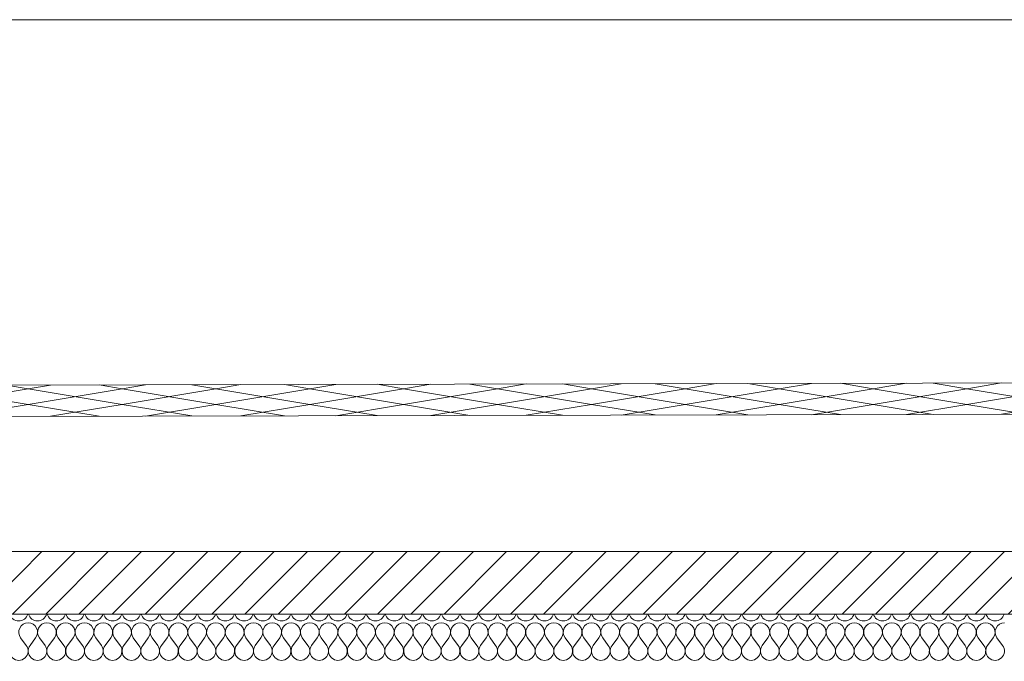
# Model space of a CAD drawing. Header units: millimetres. Extents: x 17009 to 157603, y -19950 to 21829.
# Tile 177 of 208: x 58773 to 61919, y 19779 to 21829. Entities that reach past the tile are written whole.
import ezdxf

# ---------------------------------------------------------------- set-up
doc = ezdxf.new("R2010")
doc.units = ezdxf.units.MM
doc.header["$MEASUREMENT"] = 0
doc.layers.add('01-STR_Dalles toitures.ARCHI', color=7, linetype='Continuous')
doc.layers.add('05-INF _ COTATIONS.ARCHI', color=7, linetype='Continuous')
doc.styles.add('STYLE_GENERE_1', font='arial.ttf')
doc.dimstyles.new('STYLE_GENERE__1', dxfattribs={"dimtxt": 150, "dimasz": 114, "dimexe": 0.18, "dimexo": 400, "dimgap": 0, "dimtad": 1, "dimlfac": 0.001, "dimzin": 0, "dimdsep": 46, "dimtxsty": 'STYLE_GENERE_1', "dimblk": 'ARROWHEAD_2', "dimblk1": 'ARROWHEAD_2', "dimblk2": 'ARROWHEAD_2', "dimcen": 0.09, "dimclrd": 8, "dimclre": 8, "dimclrt": 8, "dimazin": 0, "dimtfac": 1, "dimtdec": 4, "dimtmove": 0, "dimatfit": 3, "dimfxl": 0, "dimtolj": 1, "dimtzin": 0, "dimarcsym": 0})

# ---------------------------------------------------------------- blocks, each defined once
blk = doc.blocks.new('*X97')
at = {"layer": '01-STR_Dalles toitures.ARCHI', "color": 7, "linetype": 'Continuous', "lineweight": 5}
for p, q in [((58794, 19830), (58776, 19854)), ((58806, 19830), (58824, 19854)), ((58854, 19830), (58836, 19854)), ((58866, 19830), (58884, 19854)), ((58914, 19830), (58896, 19854)), ((58926, 19830), (58944, 19854)), ((58974, 19830), (58956, 19854)), ((58986, 19830), (59004, 19854)), ((59034, 19830), (59016, 19854)), ((59046, 19830), (59064, 19854)), ((59094, 19830), (59076, 19854)), ((59106, 19830), (59124, 19854)), ((59154, 19830), (59136, 19854)), ((59166, 19830), (59184, 19854)), ((59214, 19830), (59196, 19854)), ((59226, 19830), (59244, 19854)), ((59274, 19830), (59256, 19854)), ((59286, 19830), (59304, 19854)), ((59334, 19830), (59316, 19854)), ((59346, 19830), (59364, 19854)), ((59394, 19830), (59376, 19854)), ((59406, 19830), (59424, 19854)), ((59454, 19830), (59436, 19854)), ((59466, 19830), (59484, 19854)), ((59514, 19830), (59496, 19854)), ((59526, 19830), (59544, 19854)), ((59574, 19830), (59556, 19854)), ((59586, 19830), (59604, 19854)), ((59634, 19830), (59616, 19854)), ((59646, 19830), (59664, 19854)), ((59694, 19830), (59676, 19854)), ((59706, 19830), (59724, 19854)), ((59754, 19830), (59736, 19854)), ((59766, 19830), (59784, 19854)), ((59814, 19830), (59796, 19854)), ((59826, 19830), (59844, 19854)), ((59874, 19830), (59856, 19854)), ((59886, 19830), (59904, 19854)), ((59934, 19830), (59916, 19854)), ((59946, 19830), (59964, 19854)), ((59994, 19830), (59976, 19854)), ((60006, 19830), (60024, 19854)), ((60054, 19830), (60036, 19854)), ((60066, 19830), (60084, 19854)), ((60114, 19830), (60096, 19854)), ((60126, 19830), (60144, 19854)), ((60174, 19830), (60156, 19854)), ((60186, 19830), (60204, 19854)), ((60234, 19830), (60216, 19854)), ((60246, 19830), (60264, 19854)), ((60294, 19830), (60276, 19854)), ((60306, 19830), (60324, 19854)), ((60354, 19830), (60336, 19854)), ((60366, 19830), (60384, 19854)), ((60414, 19830), (60396, 19854)), ((60426, 19830), (60444, 19854)), ((60474, 19830), (60456, 19854)), ((60486, 19830), (60504, 19854)), ((60534, 19830), (60516, 19854)), ((60546, 19830), (60564, 19854)), ((60594, 19830), (60576, 19854)), ((60606, 19830), (60624, 19854)), ((60654, 19830), (60636, 19854)), ((60666, 19830), (60684, 19854)), ((60714, 19830), (60696, 19854)), ((60726, 19830), (60744, 19854)), ((60774, 19830), (60756, 19854)), ((60786, 19830), (60804, 19854)), ((60834, 19830), (60816, 19854)), ((60846, 19830), (60864, 19854)), ((60894, 19830), (60876, 19854)), ((60906, 19830), (60924, 19854)), ((60954, 19830), (60936, 19854)), ((60966, 19830), (60984, 19854)), ((61014, 19830), (60996, 19854)), ((61026, 19830), (61044, 19854)), ((61074, 19830), (61056, 19854)), ((61086, 19830), (61104, 19854)), ((61134, 19830), (61116, 19854)), ((61146, 19830), (61164, 19854)), ((61194, 19830), (61176, 19854)), ((61206, 19830), (61224, 19854)), ((61254, 19830), (61236, 19854)), ((61266, 19830), (61284, 19854)), ((61314, 19830), (61296, 19854)), ((61326, 19830), (61344, 19854)), ((61374, 19830), (61356, 19854)), ((61386, 19830), (61404, 19854)), ((61434, 19830), (61416, 19854)), ((61446, 19830), (61464, 19854)), ((61494, 19830), (61476, 19854)), ((61506, 19830), (61524, 19854)), ((61554, 19830), (61536, 19854)), ((61566, 19830), (61584, 19854)), ((61614, 19830), (61596, 19854)), ((61626, 19830), (61644, 19854)), ((61674, 19830), (61656, 19854)), ((61686, 19830), (61704, 19854)), ((61734, 19830), (61716, 19854)), ((61746, 19830), (61764, 19854)), ((61794, 19830), (61776, 19854)), ((61806, 19830), (61824, 19854)), ((61854, 19830), (61836, 19854)), ((61866, 19830), (61884, 19854)), ((61914, 19830), (61896, 19854))]:
    blk.add_line(p, q, dxfattribs=at)
for centre, start, end in [((58770, 19938), 195.466, 344.534), ((58830, 19938), 195.466, 344.534), ((58890, 19938), 195.466, 344.534), ((58950, 19938), 195.466, 344.534), ((59010, 19938), 195.466, 344.534), ((59070, 19938), 195.466, 344.534), ((59130, 19938), 195.466, 344.534), ((59190, 19938), 195.466, 344.534), ((59250, 19938), 195.466, 344.534), ((59310, 19938), 195.466, 344.534), ((59370, 19938), 195.466, 344.534), ((59430, 19938), 195.466, 344.534), ((59490, 19938), 195.466, 344.534), ((59550, 19938), 195.466, 344.534), ((59610, 19938), 195.466, 344.534), ((59670, 19938), 195.466, 344.534), ((59730, 19938), 195.466, 344.534), ((59790, 19938), 195.466, 344.534), ((59850, 19938), 195.466, 344.534), ((59910, 19938), 195.466, 344.534), ((59970, 19938), 195.466, 344.534), ((60030, 19938), 195.466, 344.534), ((60090, 19938), 195.466, 344.534), ((60150, 19938), 195.466, 344.534), ((60210, 19938), 195.466, 344.534), ((60270, 19938), 195.466, 344.534), ((60330, 19938), 195.466, 344.534), ((60390, 19938), 195.466, 344.534), ((60450, 19938), 195.466, 344.534), ((60510, 19938), 195.466, 344.534), ((60570, 19938), 195.466, 344.534), ((60630, 19938), 195.466, 344.534), ((60690, 19938), 195.466, 344.534), ((60750, 19938), 195.466, 344.534), ((60810, 19938), 195.466, 344.534), ((60870, 19938), 195.466, 344.534), ((60930, 19938), 195.466, 344.534), ((60990, 19938), 195.466, 344.534), ((61050, 19938), 195.466, 344.534), ((61110, 19938), 195.466, 344.534), ((61170, 19938), 195.466, 344.534), ((61230, 19938), 195.466, 344.534), ((61290, 19938), 195.466, 344.534), ((61350, 19938), 195.466, 344.534), ((61410, 19938), 195.466, 344.534), ((61470, 19938), 195.466, 344.534), ((61530, 19938), 195.466, 344.534), ((61590, 19938), 195.466, 344.534), ((61650, 19938), 195.466, 344.534), ((61710, 19938), 195.466, 344.534), ((61770, 19938), 195.466, 344.534), ((61830, 19938), 195.466, 344.534), ((61890, 19938), 195.466, 344.534), ((58800, 19872), 90, 216.8699), ((58800, 19872), 323.1301, 90), ((58860, 19872), 90, 216.8699), ((58860, 19872), 323.1301, 90), ((58920, 19872), 90, 216.8699), ((58920, 19872), 323.1301, 90), ((58980, 19872), 90, 216.8699), ((58980, 19872), 323.1301, 90), ((59040, 19872), 90, 216.8699), ((59040, 19872), 323.1301, 90), ((59100, 19872), 90, 216.8699), ((59100, 19872), 323.1301, 90), ((59160, 19872), 90, 216.8699), ((59160, 19872), 323.1301, 90), ((59220, 19872), 90, 216.8699), ((59220, 19872), 323.1301, 90), ((59280, 19872), 90, 216.8699), ((59280, 19872), 323.1301, 90), ((59340, 19872), 90, 216.8699), ((59340, 19872), 323.1301, 90), ((59400, 19872), 90, 216.8699), ((59400, 19872), 323.1301, 90), ((59460, 19872), 90, 216.8699), ((59460, 19872), 323.1301, 90), ((59520, 19872), 90, 216.8699), ((59520, 19872), 323.1301, 90), ((59580, 19872), 90, 216.8699), ((59580, 19872), 323.1301, 90), ((59640, 19872), 90, 216.8699), ((59640, 19872), 323.1301, 90), ((59700, 19872), 90, 216.8699), ((59700, 19872), 323.1301, 90), ((59760, 19872), 90, 216.8699), ((59760, 19872), 323.1301, 90), ((59820, 19872), 90, 216.8699), ((59820, 19872), 323.1301, 90), ((59880, 19872), 90, 216.8699), ((59880, 19872), 323.1301, 90), ((59940, 19872), 90, 216.8699), ((59940, 19872), 323.1301, 90), ((60000, 19872), 90, 216.8699), ((60000, 19872), 323.1301, 90), ((60060, 19872), 90, 216.8699), ((60060, 19872), 323.1301, 90), ((60120, 19872), 90, 216.8699), ((60120, 19872), 323.1301, 90), ((60180, 19872), 90, 216.8699), ((60180, 19872), 323.1301, 90), ((60240, 19872), 90, 216.8699), ((60240, 19872), 323.1301, 90), ((60300, 19872), 90, 216.8699), ((60300, 19872), 323.1301, 90), ((60360, 19872), 90, 216.8699), ((60360, 19872), 323.1301, 90), ((60420, 19872), 90, 216.8699), ((60420, 19872), 323.1301, 90), ((60480, 19872), 90, 216.8699), ((60480, 19872), 323.1301, 90), ((60540, 19872), 90, 216.8699), ((60540, 19872), 323.1301, 90), ((60600, 19872), 90, 216.8699), ((60600, 19872), 323.1301, 90), ((60660, 19872), 90, 216.8699), ((60660, 19872), 323.1301, 90), ((60720, 19872), 90, 216.8699), ((60720, 19872), 323.1301, 90), ((60780, 19872), 90, 216.8699), ((60780, 19872), 323.1301, 90), ((60840, 19872), 90, 216.8699), ((60840, 19872), 323.1301, 90), ((60900, 19872), 90, 216.8699), ((60900, 19872), 323.1301, 90), ((60960, 19872), 90, 216.8699), ((60960, 19872), 323.1301, 90), ((61020, 19872), 90, 216.8699), ((61020, 19872), 323.1301, 90), ((61080, 19872), 90, 216.8699), ((61080, 19872), 323.1301, 90), ((61140, 19872), 90, 216.8699), ((61140, 19872), 323.1301, 90), ((61200, 19872), 90, 216.8699), ((61200, 19872), 323.1301, 90), ((61260, 19872), 90, 216.8699), ((61260, 19872), 323.1301, 90), ((61320, 19872), 90, 216.8699), ((61320, 19872), 323.1301, 90), ((61380, 19872), 90, 216.8699), ((61380, 19872), 323.1301, 90), ((61440, 19872), 90, 216.8699), ((61440, 19872), 323.1301, 90), ((61500, 19872), 90, 216.8699), ((61500, 19872), 323.1301, 90), ((61560, 19872), 90, 216.8699), ((61560, 19872), 323.1301, 90), ((61620, 19872), 90, 216.8699), ((61620, 19872), 323.1301, 90), ((61680, 19872), 90, 216.8699), ((61680, 19872), 323.1301, 90), ((61740, 19872), 90, 216.8699), ((61740, 19872), 323.1301, 90), ((61800, 19872), 90, 216.8699), ((61800, 19872), 323.1301, 90), ((61860, 19872), 90, 216.8699), ((61860, 19872), 323.1301, 90), ((61920, 19872), 90, 216.8699), ((58770, 19812), 143.1301, 36.8699), ((58830, 19812), 143.1301, 36.8699), ((58890, 19812), 143.1301, 36.8699), ((58950, 19812), 143.1301, 36.8699), ((59010, 19812), 143.1301, 36.8699), ((59070, 19812), 143.1301, 36.8699), ((59130, 19812), 143.1301, 36.8699), ((59190, 19812), 143.1301, 36.8699), ((59250, 19812), 143.1301, 36.8699), ((59310, 19812), 143.1301, 36.8699), ((59370, 19812), 143.1301, 36.8699), ((59430, 19812), 143.1301, 36.8699), ((59490, 19812), 143.1301, 36.8699), ((59550, 19812), 143.1301, 36.8699), ((59610, 19812), 143.1301, 36.8699), ((59670, 19812), 143.1301, 36.8699), ((59730, 19812), 143.1301, 36.8699), ((59790, 19812), 143.1301, 36.8699), ((59850, 19812), 143.1301, 36.8699), ((59910, 19812), 143.1301, 36.8699), ((59970, 19812), 143.1301, 36.8699), ((60030, 19812), 143.1301, 36.8699), ((60090, 19812), 143.1301, 36.8699), ((60150, 19812), 143.1301, 36.8699), ((60210, 19812), 143.1301, 36.8699), ((60270, 19812), 143.1301, 36.8699), ((60330, 19812), 143.1301, 36.8699), ((60390, 19812), 143.1301, 36.8699), ((60450, 19812), 143.1301, 36.8699), ((60510, 19812), 143.1301, 36.8699), ((60570, 19812), 143.1301, 36.8699), ((60630, 19812), 143.1301, 36.8699), ((60690, 19812), 143.1301, 36.8699), ((60750, 19812), 143.1301, 36.8699), ((60810, 19812), 143.1301, 36.8699), ((60870, 19812), 143.1301, 36.8699), ((60930, 19812), 143.1301, 36.8699), ((60990, 19812), 143.1301, 36.8699), ((61050, 19812), 143.1301, 36.8699), ((61110, 19812), 143.1301, 36.8699), ((61170, 19812), 143.1301, 36.8699), ((61230, 19812), 143.1301, 36.8699), ((61290, 19812), 143.1301, 36.8699), ((61350, 19812), 143.1301, 36.8699), ((61410, 19812), 143.1301, 36.8699), ((61470, 19812), 143.1301, 36.8699), ((61530, 19812), 143.1301, 36.8699), ((61590, 19812), 143.1301, 36.8699), ((61650, 19812), 143.1301, 36.8699), ((61710, 19812), 143.1301, 36.8699), ((61770, 19812), 143.1301, 36.8699), ((61830, 19812), 143.1301, 36.8699), ((61890, 19812), 143.1301, 36.8699)]:
    blk.add_arc(centre, 30, start, end, dxfattribs=at)
blk = doc.blocks.new('Élément de coupe_77_1')
at = {"layer": '01-STR_Dalles toitures.ARCHI', "linetype": 'Continuous', "lineweight": 0, "true_color": 0x000000}
h = blk.add_hatch(dxfattribs=at)
h.set_pattern_fill('Hachure_simple_0001', color=18, style=0, pattern_type=2)
h.set_pattern_definition([(45, (0, 0), (-53.03301, 53.03301), [])])
h.paths.add_polyline_path([(30252.5, 19930), (75896, 19930), (75896, 20130), (30252.5, 20130)])
at = {"layer": '01-STR_Dalles toitures.ARCHI', "color": 7, "linetype": 'Continuous', "lineweight": 5}
for p, q in [((75896, 20130), (30252.5, 20130)), ((75716, 19930), (47432.9, 19930))]:
    blk.add_line(p, q, dxfattribs=at)
at = {"layer": '01-STR_Dalles toitures.ARCHI', "lineweight": 0}
blk.add_blockref('*X97', (0, 0), dxfattribs=at)
blk = doc.blocks.new('*X552')
at = {"layer": '01-STR_Dalles toitures.ARCHI', "color": 7, "linetype": 'Continuous', "lineweight": 5}
for p, q in [((58500, 20650), (58800, 20600)), ((58800, 20650), (58500, 20600)), ((58730.4, 20661.6), (58800, 20650)), ((58871.4, 20661.9), (58800, 20650)), ((58800, 20650), (59100, 20600)), ((59100, 20650), (58800, 20600)), ((59026.6, 20662.2), (59100, 20650)), ((59175.3, 20662.6), (59100, 20650)), ((59100, 20650), (59400, 20600)), ((59400, 20650), (59100, 20600)), ((59322.8, 20662.9), (59400, 20650)), ((59479.3, 20663.2), (59400, 20650)), ((59400, 20650), (59700, 20600)), ((59700, 20650), (59400, 20600)), ((59618.9, 20663.5), (59700, 20650)), ((59783.2, 20663.9), (59700, 20650)), ((59700, 20650), (60000, 20600)), ((60000, 20650), (59700, 20600)), ((59915.1, 20664.1), (60000, 20650)), ((60087.1, 20664.5), (60000, 20650)), ((60000, 20650), (60300, 20600)), ((60300, 20650), (60000, 20600)), ((60211.3, 20664.8), (60300, 20650)), ((60391, 20665.2), (60300, 20650)), ((60300, 20650), (60600, 20600)), ((60600, 20650), (60300, 20600)), ((60507.5, 20665.4), (60600, 20650)), ((60694.9, 20665.8), (60600, 20650)), ((60600, 20650), (60900, 20600)), ((60900, 20650), (60600, 20600)), ((60803.7, 20666.1), (60900, 20650)), ((60998.8, 20666.5), (60900, 20650)), ((60900, 20650), (61200, 20600)), ((61200, 20650), (60900, 20600)), ((61099.9, 20666.7), (61200, 20650)), ((61302.8, 20667.1), (61200, 20650)), ((61200, 20650), (61500, 20600)), ((61500, 20650), (61200, 20600)), ((61396, 20667.3), (61500, 20650)), ((61606.7, 20667.8), (61500, 20650)), ((61500, 20650), (61800, 20600)), ((61800, 20650), (61500, 20600)), ((61692.2, 20668), (61800, 20650)), ((61910.6, 20668.4), (61800, 20650)), ((61800, 20650), (62100, 20600)), ((62100, 20650), (61800, 20600)), ((58800, 20600), (58567.5, 20561.3)), ((58800, 20600), (59026.6, 20562.2)), ((59100, 20600), (58871.4, 20561.9)), ((59100, 20600), (59322.8, 20562.9)), ((59400, 20600), (59175.3, 20562.6)), ((59400, 20600), (59618.9, 20563.5)), ((59700, 20600), (59479.3, 20563.2)), ((59700, 20600), (59915.1, 20564.1)), ((60000, 20600), (59783.2, 20563.9)), ((60000, 20600), (60211.3, 20564.8)), ((60300, 20600), (60087.1, 20564.5)), ((60300, 20600), (60507.5, 20565.4)), ((60600, 20600), (60391, 20565.2)), ((60600, 20600), (60803.7, 20566.1)), ((60900, 20600), (60694.9, 20565.8)), ((60900, 20600), (61099.9, 20566.7)), ((61200, 20600), (60998.8, 20566.5)), ((61200, 20600), (61396, 20567.3)), ((61500, 20600), (61302.8, 20567.1)), ((61500, 20600), (61692.2, 20568)), ((61800, 20600), (61606.7, 20567.8)), ((61800, 20600), (61988.4, 20568.6)), ((62100, 20600), (61910.6, 20568.4))]:
    blk.add_line(p, q, dxfattribs=at)
blk = doc.blocks.new('Élément de coupe_526_1')
at = {"layer": '01-STR_Dalles toitures.ARCHI', "color": 7, "linetype": 'Continuous', "lineweight": 5}
blk.add_line((34965, 21829.2), (71276.1, 21829.2), dxfattribs=at)
at = {"layer": '01-STR_Dalles toitures.ARCHI', "color": 8, "linetype": 'Continuous', "lineweight": 5, "flags": 128}
for points in [[(76816.1, 19958.4), (74614.8, 20695.7), (31255.8, 20602.6), (29332.4, 19958.4)], [(76816.1, 19858.4), (74614.8, 20595.7), (31255.8, 20502.6), (29332.4, 19858.4)]]:
    blk.add_lwpolyline(points, dxfattribs=at)
at = {"layer": '01-STR_Dalles toitures.ARCHI', "lineweight": 0}
blk.add_blockref('*X552', (0, 0), dxfattribs=at)
blk = doc.blocks.new('*D1254')
at = {"layer": '05-INF _ COTATIONS.ARCHI', "color": 8, "linetype": 'Continuous', "lineweight": 5}
for p, q in [((75558.9, 19710), (75558.9, 19783.3)), ((75633.9, 19666.7), (75483.9, 19753.3)), ((75671.4, 19710), (75158.9, 19710)), ((75558.9, 16830), (75558.9, 19710)), ((75483.9, 16873.3), (75633.9, 16786.7)), ((75958.9, 16830), (75446.4, 16830)), ((75558.9, 16756.7), (75558.9, 16830))]:
    blk.add_line(p, q, dxfattribs=at)
at = {"layer": '05-INF _ COTATIONS.ARCHI', "color": 8, "lineweight": 5, "insert": (75528.9, 18069.8), "char_height": 150, "attachment_point": 7, "rotation": 90, "style": 'STYLE_GENERE_1'}
blk.add_mtext('\\A1;{\\pql;\\fArial|b0|i0|c0|p0;\\W1.000000;2,88}', dxfattribs=at)
blk = doc.blocks.new('ARROWHEAD_2')
at = {"color": 0, "linetype": 'Continuous', "lineweight": 0}
for p, q in [((-0.378, -0.655), (0.378, 0.655)), ((0, 0), (-1, 0))]:
    blk.add_line(p, q, dxfattribs=at)

msp = doc.modelspace()

# ---------------------------------------------------------------- block references
at = {"layer": '01-STR_Dalles toitures.ARCHI', "lineweight": 0}
for name in ['Élément de coupe_526_1', 'Élément de coupe_77_1']:
    msp.add_blockref(name, (0, 0), dxfattribs=at)

# ---------------------------------------------------------------- dimensions: what is measured, and where the dimension line sits
at = {"layer": '05-INF _ COTATIONS.ARCHI', "color": 8, "linetype": 'Continuous', "lineweight": 5}
dim = msp.add_linear_dim(base=(75558.857, 19710), p1=(75601.137, 16830), p2=(53074.251, 19710), angle=90, dimstyle='STYLE_GENERE__1', dxfattribs=at)
dim.commit()
dim.dimension.update_dxf_attribs({"geometry": '*D1254', "text_midpoint": (75453.857, 18263.997), "dimtype": 160, "text_rotation": 90})

doc.saveas('drawing.dxf')
